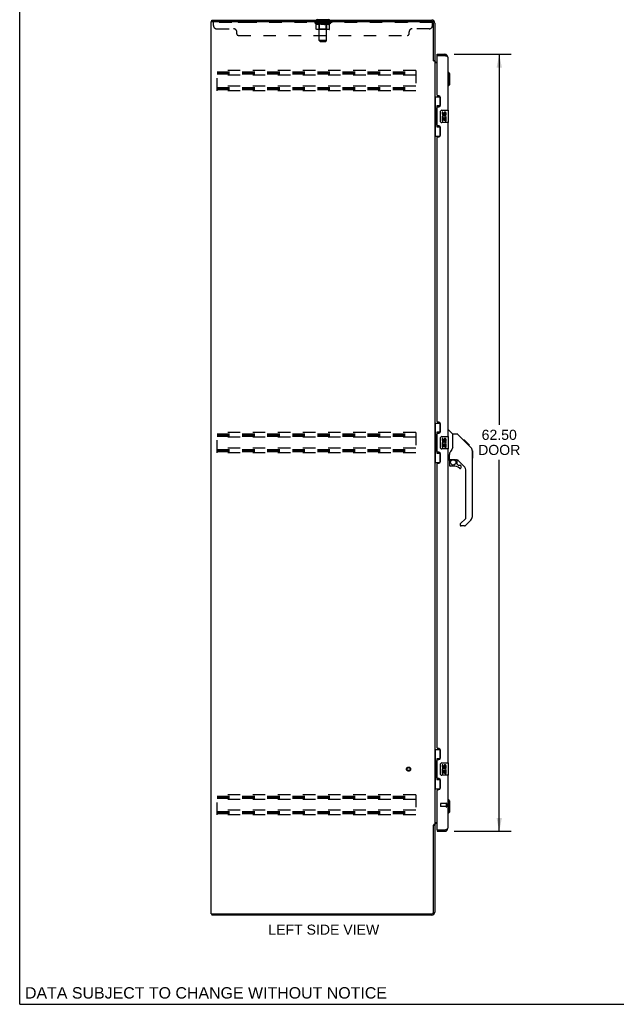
# Model space of a CAD drawing. Header units: inches. Extents: x 0 to 184, y 0 to 119.
# Tile 1 of 11: x 0 to 48, y 0 to 79. Entities that reach past the tile are written whole.
import ezdxf

# ---------------------------------------------------------------- set-up
doc = ezdxf.new("R2010")
doc.units = ezdxf.units.IN
doc.header["$LTSCALE"] = 10.098
doc.header["$MEASUREMENT"] = 0
doc.linetypes.add('HIDDEN', pattern=[0.2, 0.1, -0.1])
doc.layers.get('0').update_dxf_attribs({"linetype": 'CONTINUOUS'})
for name, color, linetype in [('02___PRT_ALL_AXES', 7, 'CONTINUOUS'), ('DEFAULT_2', 8, 'HIDDEN'), ('DIMENSIONS', 7, 'CONTINUOUS')]:
    doc.layers.add(name, color=color, linetype=linetype)
doc.styles.get("Standard").update_dxf_attribs({"font": 'arial.ttf'})
doc.dimstyles.new('DIMSTYLE_1', dxfattribs={"dimtxt": 0.81, "dimasz": 1.08, "dimexe": 0.09, "dimexo": 0.07, "dimgap": 0.0375, "dimtad": 0, "dimtih": 1, "dimtoh": 1, "dimzin": 4, "dimdsep": 46, "dimtxsty": 'Standard', "dimblk": '_FILLED', "dimblk1": '_FILLED', "dimblk2": '_FILLED', "dimcen": 0.09, "dimazin": 1, "dimtfac": 1, "dimtdec": 3, "dimtofl": 0, "dimtmove": 0, "dimatfit": 3, "dimldrblk": '_FILLED', "dimfxl": 1, "dimtolj": 1, "dimtzin": 4, "dimarcsym": 0})

# ---------------------------------------------------------------- blocks, each defined once
blk = doc.blocks.new('_FILLED')
at = {"color": 0, "linetype": 'ByBlock'}
blk.add_solid([(0, 0), (-1, 0.2), (-1, -0.2)], dxfattribs=at)
blk = doc.blocks.new('*D4')
at = {"layer": 'DIMENSIONS', "color": 2, "linetype": 'Continuous'}
for p, q in [((34.977, 76.418), (39.573, 76.418)), ((38.601, 76.418), (38.601, 46.618)), ((38.601, 13.918), (38.601, 43.783)), ((34.977, 13.918), (39.573, 13.918))]:
    blk.add_line(p, q, dxfattribs=at)
at = {"layer": 'DIMENSIONS', "color": 2, "linetype": 'Continuous', "xscale": 1.08, "yscale": 1.08, "zscale": 1.08}
for p, rotation in [((38.601, 76.418), 90), ((38.601, 13.918), 270)]:
    blk.add_blockref('_FILLED', p, dxfattribs=dict(at, rotation=rotation))
at = {"layer": 'DIMENSIONS', "color": 2, "linetype": 'Continuous', "insert": (38.601, 46.213), "char_height": 0.81, "width": 3.39056, "attachment_point": 2, "line_spacing_factor": 0.9}
blk.add_mtext('62.50\\PDOOR', dxfattribs=at)

msp = doc.modelspace()

# ---------------------------------------------------------------- linework, layer by layer
at = {"color": 7, "linetype": 'Continuous'}
for p, q in [((0, 0), (0, 118.8)), ((15.462, 79.064), (15.462, 79.168)), ((23.91, 79.198), (23.91, 79.168)), ((24.91, 79.198), (23.91, 79.198)), ((24.91, 79.198), (24.91, 79.168)), ((33.614, 76.314), (33.614, 76.418)), ((33.634, 76.314), (33.614, 76.314)), ((34.221, 76.418), (34.221, 76.314)), ((33.306, 75.928), (33.41, 75.928)), ((34.507, 74.969), (34.468, 74.969)), ((34.507, 73.866), (34.507, 74.969)), ((34.625, 74.851), (34.507, 74.969)), ((34.625, 73.985), (34.625, 74.851)), ((34.507, 73.866), (34.468, 73.866)), ((34.625, 73.985), (34.507, 73.866)), ((33.41, 72.993), (33.851, 72.993)), ((33.449, 72.993), (33.449, 71.968)), ((33.814, 72.993), (33.814, 72.213)), ((33.587, 72.258), (33.587, 70.578)), ((33.814, 72.258), (33.587, 72.258)), ((33.427, 71.968), (33.427, 70.868)), ((33.427, 71.968), (33.55, 71.968)), ((33.55, 71.998), (33.55, 72.019)), ((33.55, 70.868), (33.55, 71.968)), ((33.873, 71.018), (33.873, 71.818)), ((33.973, 71.918), (34.513, 71.918)), ((34.528, 70.933), (34.528, 71.903)), ((33.427, 70.868), (33.55, 70.868)), ((33.449, 70.868), (33.449, 69.843)), ((33.55, 70.817), (33.55, 70.838)), ((33.587, 70.578), (33.814, 70.578)), ((33.814, 70.623), (33.814, 69.843)), ((34.513, 70.918), (33.973, 70.918)), ((33.41, 69.843), (33.851, 69.843)), ((33.41, 46.743), (33.851, 46.743)), ((33.449, 46.743), (33.449, 45.718)), ((33.814, 46.743), (33.814, 45.963)), ((33.814, 46.008), (33.587, 46.008)), ((33.587, 46.008), (33.587, 44.328)), ((34.468, 46.172), (34.53, 46.172)), ((34.856, 45.863), (34.558, 46.161)), ((33.427, 45.718), (33.55, 45.718)), ((33.427, 45.718), (33.427, 44.618)), ((33.55, 45.748), (33.55, 45.769)), ((33.55, 44.618), (33.55, 45.718)), ((33.873, 44.768), (33.873, 45.568)), ((33.973, 45.668), (34.513, 45.668)), ((34.528, 44.683), (34.528, 45.653)), ((35.223, 45.857), (34.862, 45.857)), ((34.862, 44.753), (34.862, 45.857)), ((36.043, 45.069), (35.278, 45.834)), ((35.8, 45.38), (35.733, 45.38)), ((35.807, 45.372), (35.74, 45.372)), ((35.817, 45.363), (35.75, 45.363)), ((35.823, 45.356), (35.757, 45.356)), ((35.831, 45.348), (35.765, 45.348)), ((35.851, 45.328), (35.784, 45.328)), ((35.8, 45.38), (36.126, 45.053)), ((35.874, 45.306), (35.807, 45.306)), ((35.897, 45.283), (35.83, 45.283)), ((35.921, 45.259), (35.854, 45.259)), ((35.944, 45.235), (35.878, 45.235)), ((35.968, 45.211), (35.901, 45.211)), ((35.99, 45.189), (35.923, 45.189)), ((36.01, 45.169), (35.944, 45.169)), ((36.028, 45.152), (35.961, 45.152)), ((33.427, 44.618), (33.55, 44.618)), ((33.449, 44.618), (33.449, 43.593)), ((33.55, 44.567), (33.55, 44.588)), ((33.814, 44.373), (33.814, 43.593)), ((34.513, 44.668), (33.973, 44.668)), ((36.041, 45.139), (35.974, 45.139)), ((36.045, 45.134), (35.978, 45.134)), ((36.047, 45.132), (35.98, 45.132)), ((36.047, 45.132), (35.981, 45.132)), ((36.048, 45.131), (35.981, 45.131)), ((36.03, 45.082), (35.982, 45.13)), ((36.051, 45.129), (35.984, 45.129)), ((36.055, 45.124), (35.988, 45.124)), ((36.061, 45.118), (35.994, 45.118)), ((36.075, 45.105), (36.008, 45.105)), ((36.09, 45.09), (36.023, 45.09)), ((36.043, 45.069), (36.03, 45.082)), ((36.097, 45.082), (36.031, 45.082)), ((36.104, 45.075), (36.037, 45.075)), ((36.043, 45.069), (36.321, 44.79)), ((36.116, 45.063), (36.05, 45.063)), ((36.122, 45.058), (36.055, 45.058)), ((36.125, 45.054), (36.058, 45.054)), ((36.126, 45.053), (36.06, 45.053)), ((36.126, 45.053), (36.06, 45.053)), ((36.127, 45.052), (36.06, 45.052)), ((36.215, 44.964), (36.127, 45.052)), ((36.144, 44.968), (36.211, 44.968)), ((36.213, 44.967), (36.146, 44.967)), ((36.215, 44.964), (36.149, 44.964)), ((36.436, 44.535), (36.435, 44.542)), ((36.436, 39.229), (36.436, 44.513)), ((36.448, 44.517), (36.448, 43.93)), ((33.41, 43.593), (33.851, 43.593)), ((33.587, 44.328), (33.814, 44.328)), ((34.547, 43.79), (34.468, 43.79)), ((34.586, 43.83), (34.586, 44.237)), ((34.586, 43.613), (34.586, 43.375)), ((34.606, 43.832), (34.901, 43.832)), ((34.644, 43.752), (34.724, 43.832)), ((34.65, 43.746), (34.647, 43.749)), ((34.654, 43.742), (34.65, 43.746)), ((34.658, 43.738), (34.654, 43.742)), ((34.901, 43.832), (34.908, 43.832)), ((35.174, 43.79), (35.086, 43.79)), ((35.216, 43.459), (35.216, 43.785)), ((35.752, 43.294), (35.25, 43.795)), ((34.901, 43.296), (34.665, 43.296)), ((35.219, 43.45), (35.291, 43.378)), ((35.3, 43.375), (35.452, 43.375)), ((35.531, 43.177), (35.531, 43.296)), ((35.925, 39.143), (35.925, 42.876)), ((35.466, 38.652), (35.902, 39.088)), ((36.321, 38.951), (35.869, 38.498)), ((35.452, 38.619), (35.452, 38.554)), ((35.813, 38.475), (35.531, 38.475)), ((33.41, 20.493), (33.851, 20.493)), ((33.449, 20.493), (33.449, 19.468)), ((33.814, 20.493), (33.814, 19.713)), ((33.427, 19.468), (33.55, 19.468)), ((33.427, 19.468), (33.427, 18.368)), ((33.55, 19.498), (33.55, 19.519)), ((33.55, 18.368), (33.55, 19.468)), ((33.814, 19.758), (33.587, 19.758)), ((33.587, 19.758), (33.587, 18.078)), ((33.873, 18.518), (33.873, 19.318)), ((33.973, 19.418), (34.513, 19.418)), ((34.528, 18.433), (34.528, 19.403)), ((33.427, 18.368), (33.55, 18.368)), ((33.449, 18.368), (33.449, 17.343)), ((33.55, 18.317), (33.55, 18.338)), ((34.513, 18.418), (33.973, 18.418)), ((33.587, 18.078), (33.814, 18.078)), ((33.814, 18.123), (33.814, 17.343)), ((33.41, 17.343), (33.851, 17.343)), ((34.507, 16.47), (34.468, 16.47)), ((34.625, 16.352), (34.507, 16.47)), ((34.507, 15.368), (34.507, 16.47)), ((34.625, 15.486), (34.625, 16.352)), ((34.507, 15.368), (34.468, 15.368)), ((34.625, 15.486), (34.507, 15.368)), ((33.306, 14.409), (33.41, 14.409)), ((33.614, 14.022), (33.634, 14.022)), ((33.614, 14.022), (33.614, 13.918)), ((34.221, 13.918), (34.221, 14.022)), ((15.462, 7.272), (15.462, 7.168)), ((0, 0), (183.6, 0))]:
    msp.add_line(p, q, dxfattribs=at)
at = {"color": 3, "linetype": 'Continuous'}
for p, q in [((15.41, 7.272), (15.41, 79.064)), ((15.41, 79.064), (33.163, 79.064)), ((15.462, 79.168), (33.163, 79.168)), ((33.306, 75.916), (33.306, 78.921)), ((33.41, 78.922), (33.41, 75.915)), ((33.614, 76.418), (34.221, 76.418)), ((33.614, 73.126), (33.614, 76.294)), ((33.634, 76.314), (34.221, 76.314)), ((34.253, 76.303), (34.221, 76.314)), ((34.271, 76.296), (34.253, 76.303)), ((34.283, 76.291), (34.271, 76.296)), ((34.468, 76.172), (34.468, 71.918)), ((33.319, 75.894), (33.317, 75.899)), ((33.41, 75.876), (33.335, 75.876)), ((33.41, 75.876), (33.41, 14.461)), ((33.614, 75.72), (33.45, 75.72)), ((33.552, 75.772), (33.614, 75.772)), ((33.734, 73.066), (33.674, 73.066)), ((33.864, 72.316), (33.864, 72.936)), ((33.614, 70.711), (33.614, 72.126)), ((33.674, 72.186), (33.734, 72.186)), ((33.734, 70.651), (33.674, 70.651)), ((33.864, 69.901), (33.864, 70.521)), ((34.468, 70.918), (34.468, 45.668)), ((33.614, 46.876), (33.614, 69.711)), ((33.674, 69.771), (33.734, 69.771)), ((33.734, 46.816), (33.674, 46.816)), ((33.674, 45.936), (33.734, 45.936)), ((33.864, 46.066), (33.864, 46.686)), ((33.614, 44.461), (33.614, 45.876)), ((33.734, 44.401), (33.674, 44.401)), ((34.468, 44.668), (34.468, 19.418)), ((33.864, 43.651), (33.864, 44.271)), ((33.614, 20.626), (33.614, 43.461)), ((33.674, 43.521), (33.734, 43.521)), ((33.734, 20.566), (33.674, 20.566)), ((33.864, 19.816), (33.864, 20.436)), ((33.614, 18.211), (33.614, 19.626)), ((33.674, 19.686), (33.734, 19.686)), ((34.468, 18.418), (34.468, 14.165)), ((33.734, 18.151), (33.674, 18.151)), ((33.864, 17.401), (33.864, 18.021)), ((33.614, 14.042), (33.614, 17.211)), ((33.674, 17.271), (33.734, 17.271)), ((33.306, 7.415), (33.306, 14.42)), ((33.41, 14.461), (33.335, 14.461)), ((33.41, 14.422), (33.41, 7.415)), ((33.45, 14.616), (33.614, 14.616)), ((33.614, 14.564), (33.552, 14.564)), ((33.614, 13.918), (34.221, 13.918)), ((33.634, 14.022), (34.221, 14.022)), ((34.221, 14.022), (34.246, 14.031)), ((34.246, 14.031), (34.265, 14.038)), ((34.265, 14.038), (34.277, 14.043)), ((34.277, 14.043), (34.289, 14.047)), ((34.289, 14.047), (34.301, 14.052)), ((15.41, 7.272), (33.163, 7.272)), ((33.163, 7.168), (15.462, 7.168))]:
    msp.add_line(p, q, dxfattribs=at)
for points in [[(34.468, 76.172), (34.468, 76.174), (34.468, 76.176), (34.467, 76.179), (34.467, 76.181), (34.466, 76.183), (34.465, 76.185), (34.464, 76.188), (34.463, 76.19), (34.462, 76.192), (34.46, 76.195), (34.458, 76.197), (34.457, 76.199), (34.455, 76.202), (34.453, 76.204), (34.45, 76.206), (34.448, 76.208), (34.445, 76.211), (34.443, 76.213), (34.44, 76.215), (34.437, 76.218), (34.434, 76.22), (34.431, 76.222), (34.427, 76.225), (34.424, 76.227), (34.42, 76.229), (34.416, 76.231), (34.413, 76.234), (34.409, 76.236), (34.404, 76.238), (34.4, 76.241), (34.396, 76.243), (34.391, 76.245), (34.387, 76.248), (34.382, 76.25), (34.377, 76.252), (34.372, 76.254), (34.367, 76.257), (34.362, 76.259), (34.357, 76.261), (34.352, 76.264), (34.347, 76.266), (34.341, 76.268), (34.336, 76.271), (34.33, 76.273), (34.324, 76.275), (34.319, 76.277), (34.313, 76.28), (34.307, 76.282), (34.301, 76.284), (34.295, 76.287), (34.283, 76.291)], [(33.317, 75.899), (33.316, 75.9), (33.315, 75.902), (33.314, 75.903), (33.313, 75.905), (33.312, 75.907), (33.311, 75.909), (33.31, 75.91), (33.309, 75.912), (33.307, 75.914), (33.306, 75.916)], [(33.335, 75.876), (33.334, 75.877), (33.332, 75.879), (33.33, 75.88), (33.328, 75.882), (33.327, 75.883), (33.326, 75.885), (33.325, 75.886), (33.324, 75.888), (33.323, 75.889), (33.322, 75.89), (33.321, 75.892), (33.32, 75.893), (33.319, 75.894)], [(33.426, 75.746), (33.423, 75.747), (33.421, 75.748), (33.419, 75.749), (33.417, 75.751), (33.415, 75.752), (33.413, 75.754), (33.412, 75.755), (33.411, 75.757), (33.41, 75.758), (33.41, 75.76), (33.41, 75.761)], [(33.45, 75.72), (33.45, 75.722), (33.45, 75.724), (33.45, 75.726), (33.449, 75.728), (33.448, 75.729), (33.447, 75.731), (33.446, 75.733), (33.445, 75.734), (33.443, 75.736), (33.441, 75.737), (33.439, 75.739), (33.437, 75.74), (33.435, 75.741), (33.433, 75.742), (33.431, 75.743), (33.426, 75.746)], [(33.319, 14.442), (33.317, 14.438), (33.316, 14.436), (33.315, 14.435), (33.314, 14.433), (33.313, 14.431), (33.312, 14.43), (33.311, 14.428), (33.31, 14.426), (33.309, 14.424), (33.307, 14.422), (33.306, 14.42)], [(33.335, 14.461), (33.334, 14.459), (33.332, 14.458), (33.33, 14.456), (33.328, 14.455), (33.327, 14.453), (33.326, 14.452), (33.325, 14.45), (33.324, 14.449), (33.323, 14.447), (33.322, 14.446), (33.321, 14.445), (33.32, 14.443), (33.319, 14.442)], [(33.431, 14.593), (33.426, 14.591), (33.423, 14.589), (33.421, 14.588), (33.419, 14.587), (33.417, 14.586), (33.415, 14.584), (33.413, 14.583), (33.412, 14.581), (33.411, 14.58), (33.41, 14.578), (33.41, 14.577), (33.41, 14.575)], [(33.45, 14.616), (33.45, 14.614), (33.45, 14.612), (33.45, 14.61), (33.449, 14.609), (33.448, 14.607), (33.447, 14.605), (33.446, 14.604), (33.445, 14.602), (33.443, 14.601), (33.441, 14.599), (33.439, 14.598), (33.437, 14.597), (33.435, 14.595), (33.433, 14.594), (33.431, 14.593)], [(34.301, 14.052), (34.307, 14.054), (34.313, 14.057), (34.319, 14.059), (34.324, 14.061), (34.33, 14.064), (34.336, 14.066), (34.341, 14.068), (34.347, 14.07), (34.352, 14.073), (34.357, 14.075), (34.362, 14.077), (34.367, 14.08), (34.372, 14.082), (34.377, 14.084), (34.382, 14.087), (34.387, 14.089), (34.391, 14.091), (34.396, 14.093), (34.4, 14.096), (34.404, 14.098), (34.409, 14.1), (34.413, 14.103), (34.416, 14.105), (34.42, 14.107), (34.424, 14.11), (34.427, 14.112), (34.431, 14.114), (34.434, 14.116), (34.437, 14.119), (34.44, 14.121), (34.443, 14.123), (34.445, 14.126), (34.448, 14.128), (34.45, 14.13), (34.453, 14.133), (34.455, 14.135), (34.457, 14.137), (34.458, 14.139), (34.46, 14.142), (34.462, 14.144), (34.463, 14.146), (34.464, 14.149), (34.465, 14.151), (34.466, 14.153), (34.467, 14.156), (34.467, 14.158), (34.468, 14.16), (34.468, 14.162), (34.468, 14.165)]]:
    msp.add_lwpolyline(points, dxfattribs=at)
at = {"color": 7, "linetype": 'Continuous'}
for points in [[(33.587, 72.234), (33.587, 72.231), (33.588, 72.227), (33.589, 72.223), (33.59, 72.219), (33.592, 72.214), (33.594, 72.209), (33.596, 72.204), (33.599, 72.198), (33.602, 72.191), (33.606, 72.184), (33.611, 72.177), (33.615, 72.169), (33.621, 72.161), (33.623, 72.157)], [(33.873, 71.818), (33.873, 71.825), (33.874, 71.831), (33.875, 71.837), (33.876, 71.843), (33.878, 71.849), (33.88, 71.854)], [(33.623, 70.679), (33.621, 70.676), (33.615, 70.667), (33.611, 70.659), (33.606, 70.652), (33.602, 70.645), (33.599, 70.639), (33.596, 70.633), (33.594, 70.627), (33.592, 70.622), (33.59, 70.617), (33.589, 70.613), (33.588, 70.609), (33.587, 70.605), (33.587, 70.602)], [(33.88, 70.982), (33.878, 70.988), (33.876, 70.994), (33.875, 71), (33.874, 71.006), (33.873, 71.012), (33.873, 71.018)], [(33.587, 45.984), (33.587, 45.981), (33.588, 45.977), (33.589, 45.973), (33.59, 45.969), (33.592, 45.964), (33.594, 45.959), (33.596, 45.954), (33.599, 45.948), (33.602, 45.941), (33.606, 45.934), (33.611, 45.927), (33.615, 45.919), (33.621, 45.911), (33.623, 45.907)], [(33.873, 45.568), (33.873, 45.575), (33.874, 45.581), (33.875, 45.587), (33.876, 45.593), (33.878, 45.599), (33.88, 45.604)], [(35.278, 45.834), (35.271, 45.841), (35.262, 45.847), (35.253, 45.851), (35.243, 45.854), (35.233, 45.857), (35.223, 45.857)], [(35.982, 45.13), (35.96, 45.152), (35.938, 45.174), (35.916, 45.196)], [(33.623, 44.429), (33.621, 44.426), (33.615, 44.417), (33.611, 44.409), (33.606, 44.402), (33.602, 44.395), (33.599, 44.389), (33.596, 44.383), (33.594, 44.377), (33.592, 44.372), (33.59, 44.367), (33.589, 44.363), (33.588, 44.359), (33.587, 44.355), (33.587, 44.352)], [(33.88, 44.732), (33.878, 44.738), (33.876, 44.744), (33.875, 44.75), (33.874, 44.756), (33.873, 44.762), (33.873, 44.768)], [(34.639, 44.407), (34.629, 44.391), (34.613, 44.362), (34.601, 44.33), (34.592, 44.296), (34.587, 44.261), (34.586, 44.237)], [(34.862, 44.815), (34.841, 44.758), (34.811, 44.689), (34.774, 44.618), (34.732, 44.546), (34.684, 44.472), (34.639, 44.407)], [(36.436, 44.513), (36.435, 44.541), (36.43, 44.583), (36.421, 44.624), (36.407, 44.663), (36.389, 44.701), (36.367, 44.736), (36.341, 44.769), (36.321, 44.79)], [(34.658, 43.738), (34.649, 43.728), (34.64, 43.717), (34.632, 43.705), (34.625, 43.693), (34.62, 43.68), (34.615, 43.667), (34.611, 43.654), (34.608, 43.64), (34.607, 43.627), (34.606, 43.613)], [(34.647, 43.749), (34.645, 43.75), (34.645, 43.751), (34.644, 43.752), (34.644, 43.752)], [(34.908, 43.832), (34.927, 43.83), (34.949, 43.828), (34.97, 43.824), (34.989, 43.819), (35.008, 43.814), (35.023, 43.809), (35.037, 43.804), (35.049, 43.799), (35.06, 43.796), (35.069, 43.793), (35.077, 43.791), (35.085, 43.79), (35.086, 43.79)], [(33.587, 19.734), (33.587, 19.731), (33.588, 19.727), (33.589, 19.723), (33.59, 19.719), (33.592, 19.714), (33.594, 19.709), (33.596, 19.704), (33.599, 19.698), (33.602, 19.691), (33.606, 19.684), (33.611, 19.677), (33.615, 19.669), (33.621, 19.661), (33.623, 19.657)], [(33.873, 19.318), (33.873, 19.325), (33.874, 19.331), (33.875, 19.337), (33.876, 19.343), (33.878, 19.349), (33.88, 19.354)], [(33.88, 18.482), (33.878, 18.488), (33.876, 18.494), (33.875, 18.5), (33.874, 18.506), (33.873, 18.512), (33.873, 18.518)], [(33.623, 18.179), (33.621, 18.176), (33.615, 18.167), (33.611, 18.159), (33.606, 18.152), (33.602, 18.145), (33.599, 18.139), (33.596, 18.133), (33.594, 18.127), (33.592, 18.122), (33.59, 18.117), (33.589, 18.113), (33.588, 18.109), (33.587, 18.105), (33.587, 18.102)]]:
    msp.add_lwpolyline(points, dxfattribs=at)
msp.add_circle((34.901, 43.592), 0.217, dxfattribs=at)
for centre, radius, start, end in [((23.956, 79.267), 0.069, 180, 270), ((24.864, 79.267), 0.069, 270, 360), ((34.221, 76.172), 0.142, 48.63375, 90), ((34.304, 76.028), 0.26, 90, 92.60534), ((33.973, 71.818), 0.1, 90, 158.79459), ((34.513, 71.903), 0.015, 0, 90), ((33.973, 71.018), 0.1, 201.20502, 270), ((34.513, 70.933), 0.015, 270, 360), ((34.53, 46.133), 0.0394, 45, 90), ((33.973, 45.568), 0.1, 90, 158.79459), ((34.513, 45.653), 0.015, 0, 90), ((34.842, 45.849), 0.0197, 7.5, 45), ((33.973, 44.768), 0.1, 201.20502, 270), ((34.513, 44.683), 0.015, 270, 360), ((36.429, 44.517), 0.0197, 0, 68.93953), ((34.547, 43.83), 0.0394, 270, 360), ((34.606, 43.851), 0.0197, 180, 270), ((34.783, 43.613), 0.197, 135, 180), ((35.174, 43.593), 0.197, 45, 90), ((36.429, 43.93), 0.0197, 293.60704, 360), ((34.665, 43.375), 0.0787, 180, 270), ((34.901, 42.509), 0.787, 50.4788, 90), ((35.228, 43.459), 0.0118, 180, 225), ((35.3, 43.387), 0.0118, 225, 270), ((35.452, 43.177), 0.0787, 230.4788, 360), ((35.452, 43.296), 0.0787, 0, 90), ((35.334, 42.876), 0.591, 0, 45), ((35.846, 39.143), 0.0787, 315, 360), ((36.043, 39.229), 0.394, 315, 360), ((35.499, 38.619), 0.0472, 135, 180), ((35.531, 38.554), 0.0787, 180, 270), ((35.813, 38.554), 0.0787, 270, 315), ((33.973, 19.318), 0.1, 90, 158.79459), ((34.513, 19.403), 0.015, 0, 90), ((33.973, 18.518), 0.1, 201.20502, 270), ((34.513, 18.433), 0.015, 270, 360), ((34.221, 14.165), 0.142, 270, 311.36625), ((34.304, 14.308), 0.26, 267.3791, 270)]:
    msp.add_arc(centre, radius, start, end, dxfattribs=at)
at = {"color": 3, "linetype": 'Continuous'}
for centre, radius, start, end in [((33.163, 78.922), 0.246, 0, 90), ((33.163, 78.921), 0.143, 0, 90), ((33.634, 76.294), 0.02, 90, 180), ((34.221, 76.172), 0.246, 0, 90), ((33.552, 75.915), 0.142, 180, 270), ((33.674, 73.126), 0.06, 180, 270), ((33.734, 72.936), 0.13, 0, 90), ((33.674, 72.126), 0.06, 90, 180), ((33.734, 72.316), 0.13, 270, 360), ((33.674, 70.711), 0.06, 180, 270), ((33.734, 70.521), 0.13, 0, 90), ((33.674, 69.711), 0.06, 90, 180), ((33.734, 69.901), 0.13, 270, 360), ((33.674, 46.876), 0.06, 180, 270), ((33.734, 46.686), 0.13, 0, 90), ((33.674, 45.876), 0.06, 90, 180), ((33.734, 46.066), 0.13, 270, 360), ((33.674, 44.461), 0.06, 180, 270), ((33.734, 44.271), 0.13, 0, 90), ((33.734, 43.651), 0.13, 270, 360), ((33.674, 43.461), 0.06, 90, 180), ((33.674, 20.626), 0.06, 180, 270), ((33.734, 20.436), 0.13, 0, 90), ((33.734, 19.816), 0.13, 270, 360), ((33.674, 19.626), 0.06, 90, 180), ((33.674, 18.211), 0.06, 180, 270), ((33.734, 18.021), 0.13, 0, 90), ((33.674, 17.211), 0.06, 90, 180), ((33.734, 17.401), 0.13, 270, 360), ((33.552, 14.422), 0.142, 90, 180), ((33.634, 14.042), 0.02, 180, 270), ((34.221, 14.165), 0.246, 270, 360), ((33.163, 7.415), 0.246, 270, 360), ((33.163, 7.415), 0.143, 270, 360)]:
    msp.add_arc(centre, radius, start, end, dxfattribs=at)
at = {"color": 7, "linetype": 'Continuous'}
for centre, start_param, end_param in [((33.654, 72.009), 0.699287, 1.51401), ((33.654, 72.009), -4.655602, -3.84088), ((33.654, 70.828), 0.699287, 1.51401), ((33.654, 70.828), -4.655602, -3.84088), ((33.654, 45.759), 0.699287, 1.51401), ((33.654, 45.759), -4.655602, -3.84088), ((33.654, 44.578), 0.699287, 1.51401), ((33.654, 44.578), -4.655602, -3.84088), ((33.654, 19.509), 0.699287, 1.51401), ((33.654, 19.509), -4.655602, -3.84088), ((33.654, 18.328), 0.699287, 1.51401), ((33.654, 18.328), -4.655602, -3.84088)]:
    msp.add_ellipse(centre, major_axis=(0, 0.18), ratio=0.579493, start_param=start_param, end_param=end_param, dxfattribs=at)
at = {"layer": '02___PRT_ALL_AXES', "color": 8, "linetype": 'HIDDEN'}
for p, q in [((17.597, 79.064), (17.597, 78.96)), ((18.472, 79.064), (17.597, 79.064)), ((18.472, 78.96), (17.597, 78.96)), ((18.472, 79.064), (18.472, 78.96)), ((23.972, 78.96), (23.972, 79.064)), ((24.847, 79.064), (23.972, 79.064)), ((24.847, 78.96), (23.972, 78.96)), ((24.847, 78.96), (24.847, 79.064)), ((30.347, 79.064), (30.347, 78.96)), ((31.222, 79.064), (30.347, 79.064)), ((31.222, 78.96), (30.347, 78.96)), ((31.222, 79.064), (31.222, 78.96)), ((34.321, 16.146), (33.874, 16.146)), ((34.321, 15.898), (33.874, 15.898)), ((34.321, 16.146), (34.321, 15.898))]:
    msp.add_line(p, q, dxfattribs=at)
at = {"layer": '02___PRT_ALL_AXES', "color": 7, "linetype": 'Continuous'}
for p, q in [((34.011, 71.764), (34.011, 71.628)), ((34.074, 71.764), (34.011, 71.764)), ((34.011, 71.303), (34.011, 71.072)), ((34.029, 71.303), (34.011, 71.303)), ((34.063, 71.303), (34.091, 71.322)), ((34.063, 71.303), (34.325, 71.303)), ((34.074, 71.628), (34.074, 71.764)), ((34.139, 71.69), (34.139, 71.621)), ((34.199, 71.628), (34.199, 71.67)), ((34.254, 71.339), (34.312, 71.314)), ((34.262, 71.67), (34.262, 71.533)), ((34.262, 71.533), (34.325, 71.533)), ((34.325, 71.533), (34.325, 71.67)), ((34.325, 71.072), (34.325, 71.303)), ((34.011, 71.072), (34.074, 71.072)), ((34.074, 71.072), (34.074, 71.24)), ((34.074, 71.24), (34.139, 71.24)), ((34.139, 71.24), (34.139, 71.104)), ((34.139, 71.104), (34.199, 71.104)), ((34.199, 71.104), (34.199, 71.24)), ((34.199, 71.24), (34.262, 71.24)), ((34.262, 71.24), (34.262, 71.072)), ((34.262, 71.072), (34.325, 71.072)), ((34.074, 45.514), (34.011, 45.514)), ((34.011, 45.514), (34.011, 45.378)), ((34.074, 45.378), (34.074, 45.514)), ((34.139, 45.44), (34.139, 45.371)), ((34.199, 45.378), (34.199, 45.42)), ((34.262, 45.42), (34.262, 45.283)), ((34.262, 45.283), (34.325, 45.283)), ((34.325, 45.283), (34.325, 45.42)), ((34.029, 45.053), (34.011, 45.053)), ((34.011, 45.053), (34.011, 44.822)), ((34.011, 44.822), (34.074, 44.822)), ((34.063, 45.053), (34.091, 45.072)), ((34.063, 45.053), (34.325, 45.053)), ((34.074, 44.99), (34.139, 44.99)), ((34.074, 44.822), (34.074, 44.99)), ((34.139, 44.99), (34.139, 44.854)), ((34.139, 44.854), (34.199, 44.854)), ((34.199, 44.99), (34.262, 44.99)), ((34.199, 44.854), (34.199, 44.99)), ((34.254, 45.089), (34.312, 45.064)), ((34.262, 44.99), (34.262, 44.822)), ((34.262, 44.822), (34.325, 44.822)), ((34.325, 44.822), (34.325, 45.053)), ((34.074, 19.264), (34.011, 19.264)), ((34.011, 19.264), (34.011, 19.128)), ((34.074, 19.128), (34.074, 19.264)), ((34.139, 19.19), (34.139, 19.121)), ((34.199, 19.128), (34.199, 19.17)), ((34.262, 19.17), (34.262, 19.033)), ((34.262, 19.033), (34.325, 19.033)), ((34.325, 19.033), (34.325, 19.17)), ((34.029, 18.803), (34.011, 18.803)), ((34.011, 18.803), (34.011, 18.572)), ((34.011, 18.572), (34.074, 18.572)), ((34.063, 18.803), (34.091, 18.822)), ((34.063, 18.803), (34.325, 18.803)), ((34.074, 18.74), (34.139, 18.74)), ((34.074, 18.572), (34.074, 18.74)), ((34.139, 18.74), (34.139, 18.604)), ((34.139, 18.604), (34.199, 18.604)), ((34.199, 18.74), (34.262, 18.74)), ((34.199, 18.604), (34.199, 18.74)), ((34.254, 18.839), (34.312, 18.814)), ((34.262, 18.74), (34.262, 18.572)), ((34.262, 18.572), (34.325, 18.572)), ((34.325, 18.572), (34.325, 18.803))]:
    msp.add_line(p, q, dxfattribs=at)
at = {"layer": '02___PRT_ALL_AXES', "color": 8, "linetype": 'HIDDEN'}
msp.add_circle((31.306, 18.918), 0.124, dxfattribs=at)
at = {"layer": '02___PRT_ALL_AXES', "color": 7, "linetype": 'Continuous'}
for centre, radius, start, end in [((34.165, 71.376), 0.154, 161.41988, 206.19629), ((34.105, 71.628), 0.0943, 180, 360), ((34.168, 71.376), 0.157, 336.59665, 161.87913), ((34.168, 71.376), 0.157, 205.73705, 207.8532), ((34.168, 71.376), 0.0943, 336.59665, 215.11217), ((34.105, 71.628), 0.0314, 180, 261.22946), ((34.104, 71.633), 0.0362, 263.42855, 341.76278), ((34.231, 71.67), 0.0943, 68.69989, 167.43379), ((34.231, 71.67), 0.0314, 0, 180.04847), ((34.231, 71.67), 0.0943, 0, 68.67039), ((34.165, 45.126), 0.154, 161.41988, 206.19629), ((34.105, 45.378), 0.0943, 180, 360), ((34.168, 45.126), 0.157, 336.59665, 161.87913), ((34.168, 45.126), 0.0943, 336.59665, 215.11217), ((34.105, 45.378), 0.0314, 180, 261.22946), ((34.104, 45.383), 0.0362, 263.42855, 341.76278), ((34.231, 45.42), 0.0943, 68.69989, 167.43379), ((34.231, 45.42), 0.0314, 0, 180.04847), ((34.231, 45.42), 0.0943, 0, 68.67039), ((34.168, 45.126), 0.157, 205.73705, 207.8532), ((34.105, 19.128), 0.0943, 180, 360), ((34.168, 18.876), 0.157, 336.59665, 161.87913), ((34.105, 19.128), 0.0314, 180, 261.22946), ((34.104, 19.133), 0.0362, 263.42855, 341.76278), ((34.231, 19.17), 0.0943, 68.69989, 167.43379), ((34.231, 19.17), 0.0314, 0, 180.04847), ((34.231, 19.17), 0.0943, 0, 68.67039), ((34.165, 18.876), 0.154, 161.41988, 206.19629), ((34.168, 18.876), 0.157, 205.73705, 207.8532), ((34.168, 18.876), 0.0943, 336.59665, 215.11217)]:
    msp.add_arc(centre, radius, start, end, dxfattribs=at)
at = {"layer": 'DEFAULT_2', "color": 8, "linetype": 'HIDDEN'}
for p, q in [((15.597, 78.719), (15.597, 79.064)), ((33.222, 78.96), (15.597, 78.96)), ((15.847, 78.469), (17.222, 78.469)), ((23.777, 78.921), (23.777, 78.968)), ((23.876, 78.852), (23.777, 78.921)), ((25.043, 78.921), (23.777, 78.921)), ((23.786, 78.962), (23.786, 78.968)), ((23.795, 78.958), (23.795, 78.962)), ((23.795, 78.958), (25.025, 78.958)), ((23.804, 78.958), (23.804, 78.962)), ((23.805, 78.958), (23.805, 78.962)), ((23.815, 78.962), (23.815, 78.968)), ((23.831, 78.958), (23.831, 78.962)), ((23.833, 78.958), (23.833, 78.962)), ((23.862, 78.962), (23.862, 78.968)), ((23.876, 78.958), (23.876, 78.962)), ((23.876, 78.447), (23.876, 78.852)), ((23.876, 78.852), (23.89, 78.843)), ((23.879, 78.958), (23.879, 78.962)), ((24.083, 78.961), (23.882, 78.961)), ((23.904, 78.834), (23.89, 78.843)), ((23.917, 78.827), (23.904, 78.834)), ((23.931, 78.82), (23.917, 78.827)), ((24.904, 78.41), (23.919, 78.41)), ((23.925, 78.962), (23.925, 78.968)), ((23.926, 78.958), (23.926, 78.961)), ((23.927, 78.958), (23.927, 78.961)), ((23.93, 78.958), (23.93, 78.961)), ((23.944, 78.815), (23.931, 78.82)), ((23.937, 78.958), (23.937, 78.962)), ((23.937, 78.958), (23.937, 78.961)), ((23.941, 78.958), (23.941, 78.962)), ((23.944, 78.958), (23.944, 78.962)), ((23.958, 78.81), (23.944, 78.815)), ((23.948, 78.958), (23.948, 78.961)), ((24.061, 78.81), (23.958, 78.81)), ((23.963, 78.958), (23.963, 78.961)), ((23.981, 78.958), (23.981, 78.964)), ((23.981, 78.958), (23.981, 78.961)), ((24.001, 78.958), (24.001, 78.961)), ((24.001, 78.958), (24.001, 78.961)), ((24.003, 78.962), (24.003, 78.968)), ((24.013, 78.958), (24.013, 78.962)), ((24.017, 78.958), (24.017, 78.962)), ((24.026, 78.958), (24.026, 78.961)), ((24.037, 78.958), (24.037, 78.965)), ((24.053, 78.958), (24.053, 78.961)), ((24.056, 78.958), (24.056, 78.961)), ((24.097, 78.45), (24.057, 78.41)), ((24.061, 78.81), (24.075, 78.815)), ((24.089, 78.82), (24.075, 78.815)), ((24.083, 78.958), (24.083, 78.961)), ((24.15, 78.961), (24.088, 78.961)), ((24.102, 78.827), (24.088, 78.82)), ((24.093, 78.962), (24.093, 78.968)), ((24.097, 79.198), (24.097, 79.168)), ((24.097, 78.45), (24.097, 78.918)), ((24.723, 78.45), (24.097, 78.45)), ((24.1, 78.958), (24.1, 78.962)), ((24.116, 78.834), (24.102, 78.827)), ((24.105, 78.958), (24.105, 78.962)), ((24.11, 77.517), (24.11, 79.164)), ((24.111, 78.958), (24.111, 78.967)), ((24.115, 78.958), (24.115, 78.961)), ((24.13, 78.843), (24.116, 78.834)), ((24.126, 78.958), (24.126, 78.961)), ((24.144, 78.852), (24.129, 78.843)), ((24.144, 78.447), (24.144, 78.852)), ((24.144, 78.852), (24.172, 78.843)), ((24.15, 78.958), (24.15, 78.961)), ((24.155, 78.414), (24.153, 78.417)), ((24.16, 78.411), (24.157, 78.412)), ((24.162, 78.41), (24.16, 78.411)), ((24.165, 78.41), (24.162, 78.41)), ((24.225, 78.961), (24.166, 78.961)), ((24.201, 78.834), (24.172, 78.843)), ((24.186, 78.958), (24.186, 78.961)), ((24.193, 78.962), (24.193, 78.968)), ((24.197, 78.958), (24.197, 78.962)), ((24.2, 78.958), (24.2, 78.968)), ((24.229, 78.827), (24.2, 78.834)), ((24.202, 78.958), (24.202, 78.962)), ((24.21, 78.958), (24.21, 78.962)), ((24.225, 78.958), (24.225, 78.961)), ((24.256, 78.82), (24.228, 78.827)), ((24.305, 78.961), (24.251, 78.961)), ((24.284, 78.814), (24.256, 78.82)), ((24.264, 78.958), (24.264, 78.961)), ((24.311, 78.81), (24.283, 78.815)), ((24.296, 78.961), (24.41, 78.968)), ((24.3, 78.962), (24.3, 78.968)), ((24.301, 78.968), (24.3, 78.968)), ((24.301, 78.962), (24.301, 78.968)), ((24.301, 78.958), (24.301, 78.962)), ((24.304, 78.958), (24.304, 78.962)), ((24.305, 78.958), (24.305, 78.961)), ((24.306, 78.958), (24.306, 78.962)), ((24.509, 78.81), (24.311, 78.81)), ((24.389, 78.961), (24.341, 78.961)), ((24.346, 78.958), (24.346, 78.961)), ((24.389, 78.958), (24.389, 78.961)), ((24.407, 78.962), (24.407, 78.962)), ((24.407, 78.958), (24.407, 78.962)), ((24.407, 78.958), (24.407, 78.962)), ((24.41, 78.962), (24.41, 78.968)), ((24.41, 78.968), (24.524, 78.961)), ((24.413, 78.958), (24.413, 78.962)), ((24.413, 78.958), (24.413, 78.962)), ((24.413, 78.962), (24.413, 78.962)), ((24.431, 78.958), (24.431, 78.961)), ((24.431, 78.961), (24.479, 78.961)), ((24.473, 78.958), (24.473, 78.961)), ((24.509, 78.81), (24.537, 78.815)), ((24.514, 78.958), (24.514, 78.962)), ((24.515, 78.958), (24.515, 78.961)), ((24.515, 78.961), (24.569, 78.961)), ((24.516, 78.958), (24.516, 78.962)), ((24.519, 78.962), (24.519, 78.968)), ((24.519, 78.968), (24.52, 78.968)), ((24.519, 78.958), (24.519, 78.962)), ((24.52, 78.962), (24.52, 78.968)), ((24.565, 78.82), (24.537, 78.815)), ((24.556, 78.958), (24.556, 78.961)), ((24.593, 78.827), (24.565, 78.82)), ((24.621, 78.835), (24.593, 78.827)), ((24.595, 78.958), (24.595, 78.961)), ((24.595, 78.961), (24.654, 78.961)), ((24.61, 78.958), (24.61, 78.962)), ((24.618, 78.958), (24.618, 78.962)), ((24.62, 78.958), (24.62, 78.968)), ((24.65, 78.843), (24.621, 78.835)), ((24.623, 78.958), (24.623, 78.962)), ((24.627, 78.962), (24.627, 78.968)), ((24.634, 78.958), (24.634, 78.961)), ((24.679, 78.853), (24.65, 78.843)), ((24.67, 78.958), (24.67, 78.961)), ((24.67, 78.961), (24.732, 78.961)), ((24.679, 78.447), (24.679, 78.853)), ((24.679, 78.853), (24.694, 78.843)), ((24.694, 78.958), (24.694, 78.961)), ((24.708, 78.834), (24.694, 78.843)), ((24.705, 78.958), (24.705, 78.961)), ((24.723, 78.827), (24.708, 78.835)), ((24.709, 78.958), (24.709, 78.967)), ((24.71, 77.517), (24.71, 79.164)), ((24.715, 78.958), (24.715, 78.962)), ((24.72, 78.958), (24.72, 78.962)), ((24.722, 79.198), (24.722, 79.168)), ((24.723, 78.45), (24.723, 78.918)), ((24.737, 78.82), (24.723, 78.827)), ((24.723, 78.45), (24.763, 78.41)), ((24.727, 78.962), (24.727, 78.968)), ((24.737, 78.958), (24.737, 78.961)), ((24.737, 78.961), (25.043, 78.961)), ((24.751, 78.814), (24.737, 78.82)), ((24.765, 78.81), (24.751, 78.814)), ((24.764, 78.958), (24.764, 78.961)), ((24.859, 78.81), (24.765, 78.81)), ((24.767, 78.958), (24.767, 78.961)), ((24.783, 78.958), (24.783, 78.965)), ((24.794, 78.958), (24.794, 78.961)), ((24.803, 78.958), (24.803, 78.962)), ((24.807, 78.958), (24.807, 78.962)), ((24.817, 78.962), (24.817, 78.968)), ((24.818, 78.958), (24.818, 78.961)), ((24.819, 78.958), (24.819, 78.961)), ((24.839, 78.958), (24.839, 78.964)), ((24.839, 78.958), (24.839, 78.961)), ((24.857, 78.958), (24.857, 78.961)), ((24.859, 78.81), (24.874, 78.815)), ((24.872, 78.958), (24.872, 78.961)), ((24.888, 78.82), (24.873, 78.814)), ((24.876, 78.958), (24.876, 78.962)), ((24.879, 78.958), (24.879, 78.962)), ((24.883, 78.958), (24.883, 78.962)), ((24.883, 78.958), (24.883, 78.961)), ((24.902, 78.827), (24.888, 78.82)), ((24.89, 78.958), (24.89, 78.961)), ((24.893, 78.958), (24.893, 78.961)), ((24.894, 78.958), (24.894, 78.961)), ((24.895, 78.962), (24.895, 78.968)), ((24.917, 78.835), (24.902, 78.827)), ((24.932, 78.844), (24.917, 78.835)), ((24.922, 78.965), (25.042, 78.966)), ((24.922, 78.961), (24.922, 78.965)), ((24.946, 78.854), (24.931, 78.844)), ((24.941, 78.958), (24.941, 78.962)), ((24.944, 78.958), (24.944, 78.962)), ((24.946, 78.854), (25.043, 78.921)), ((24.946, 78.447), (24.946, 78.854)), ((24.958, 78.962), (24.958, 78.968)), ((24.987, 78.958), (24.987, 78.962)), ((24.989, 78.958), (24.989, 78.962)), ((25.005, 78.962), (25.005, 78.968)), ((25.015, 78.958), (25.015, 78.962)), ((25.016, 78.958), (25.016, 78.962)), ((25.025, 78.958), (25.025, 78.962)), ((25.034, 78.962), (25.034, 78.968)), ((25.042, 78.961), (25.042, 78.966)), ((25.043, 78.921), (25.043, 78.962)), ((32.972, 78.469), (31.597, 78.469)), ((33.222, 79.064), (33.163, 79.064)), ((33.222, 78.719), (33.222, 79.064)), ((17.472, 78.064), (17.472, 78.219)), ((17.597, 77.939), (31.222, 77.939)), ((31.347, 78.064), (31.347, 78.219)), ((24.179, 77.448), (24.11, 77.517)), ((24.71, 77.517), (24.11, 77.517)), ((24.179, 77.448), (24.641, 77.448)), ((24.641, 77.448), (24.71, 77.517)), ((15.889, 73.481), (15.889, 75.106)), ((31.889, 75.106), (15.889, 75.106)), ((15.889, 75.002), (31.889, 75.002)), ((15.889, 74.912), (31.889, 74.912)), ((15.889, 74.835), (31.889, 74.835)), ((31.889, 74.731), (15.889, 74.731)), ((31.889, 75.106), (31.889, 73.481)), ((31.889, 73.856), (15.889, 73.856)), ((15.889, 73.752), (31.889, 73.752)), ((15.889, 73.662), (31.889, 73.662)), ((15.889, 73.585), (31.889, 73.585)), ((31.889, 73.481), (15.889, 73.481)), ((15.889, 44.356), (15.889, 45.981)), ((31.889, 45.981), (15.889, 45.981)), ((31.889, 45.981), (31.889, 44.356)), ((15.889, 45.877), (31.889, 45.877)), ((15.889, 45.787), (31.889, 45.787)), ((15.889, 45.71), (31.889, 45.71)), ((31.889, 45.606), (15.889, 45.606)), ((31.889, 44.731), (15.889, 44.731)), ((15.889, 44.627), (31.889, 44.627)), ((15.889, 44.537), (31.889, 44.537)), ((15.889, 44.46), (31.889, 44.46)), ((31.889, 44.356), (15.889, 44.356)), ((31.889, 16.856), (15.889, 16.856)), ((15.889, 15.231), (15.889, 16.856)), ((15.889, 16.752), (31.889, 16.752)), ((15.889, 16.662), (31.889, 16.662)), ((31.889, 16.856), (31.889, 15.231)), ((15.889, 16.585), (31.889, 16.585)), ((31.889, 16.481), (15.889, 16.481)), ((33.864, 16.136), (33.864, 15.908)), ((34.321, 16.164), (34.321, 15.88)), ((34.364, 16.164), (34.364, 15.88)), ((31.889, 15.606), (15.889, 15.606)), ((15.889, 15.502), (31.889, 15.502)), ((15.889, 15.412), (31.889, 15.412)), ((15.889, 15.335), (31.889, 15.335)), ((31.889, 15.231), (15.889, 15.231))]:
    msp.add_line(p, q, dxfattribs=at)
for points in [[(23.919, 78.41), (23.914, 78.41), (23.909, 78.411), (23.904, 78.412), (23.899, 78.414), (23.894, 78.417), (23.89, 78.42), (23.886, 78.423), (23.883, 78.427), (23.88, 78.432), (23.878, 78.437), (23.876, 78.442), (23.876, 78.447)], [(24.144, 78.437), (24.144, 78.442), (24.144, 78.447)], [(24.146, 78.432), (24.144, 78.437), (24.144, 78.442), (24.144, 78.447)], [(24.157, 78.412), (24.155, 78.414), (24.153, 78.417), (24.15, 78.42), (24.149, 78.423), (24.147, 78.427), (24.146, 78.432)], [(24.15, 78.42), (24.149, 78.423), (24.147, 78.427)], [(24.657, 78.41), (24.66, 78.41), (24.663, 78.411), (24.665, 78.412), (24.667, 78.414), (24.67, 78.417), (24.672, 78.42), (24.674, 78.423), (24.676, 78.427), (24.677, 78.432), (24.678, 78.437), (24.679, 78.442), (24.679, 78.447)], [(24.904, 78.41), (24.909, 78.41), (24.914, 78.411), (24.919, 78.412), (24.924, 78.414), (24.928, 78.417), (24.933, 78.42), (24.937, 78.423), (24.94, 78.427), (24.943, 78.432), (24.945, 78.437), (24.946, 78.442), (24.946, 78.447)]]:
    msp.add_lwpolyline(points, dxfattribs=at)
for radius in [0.164, 0.124]:
    msp.add_circle((31.306, 18.918), radius, dxfattribs=at)
for centre, radius, start, end in [((15.847, 78.719), 0.25, 180, 270), ((17.222, 78.219), 0.25, 0, 90), ((24.057, 78.918), 0.0398, 0, 89.99999), ((24.075, 79.164), 0.0345, 0, 90), ((24.744, 79.164), 0.0345, 90, 180), ((24.763, 78.918), 0.0398, 90.00001, 180), ((31.597, 78.219), 0.25, 90, 180), ((32.972, 78.719), 0.25, 270, 360), ((17.597, 78.064), 0.125, 180, 270), ((31.222, 78.064), 0.125, 270, 360), ((33.874, 16.136), 0.01, 90, 180), ((33.874, 15.908), 0.01, 180, 270), ((34.342, 16.164), 0.0215, 0, 180), ((34.342, 15.88), 0.0215, 180, 360)]:
    msp.add_arc(centre, radius, start, end, dxfattribs=at)
for centre, major_axis, ratio, start_param, end_param in [((24.41, 78.968), (0.633, 0.007), 0.05963, 2.96643, 3.140963), ((23.757, 78.956), (0.198, 0), 0.060556, 0.430652, 1.470503), ((24.41, 78.968), (0.633, 0), 0.060556, 3.141593, 3.316126), ((23.757, 78.95), (0.198, 0.002), 0.05963, 1.376596, 1.469874), ((24.41, 78.968), (0.633, 0.013), 0.05688, 2.791345, 2.965878), ((23.801, 78.956), (0.198, -0.002), 0.05963, 0.605815, 1.645666), ((23.733, 78.956), (0.198, 0.002), 0.05963, 0.25549, 1.295341), ((24.41, 78.968), (0.633, -0.007), 0.05963, -2.96643, -2.791898), ((23.801, 78.95), (0.198, 0), 0.060556, 1.551758, 1.645036), ((23.733, 78.95), (0.198, 0.004), 0.05688, 1.20151, 1.294789), ((23.802, 78.952), (0.164, 0.002), 0.05963, 1.065228, 1.614276), ((23.783, 78.952), (0.164, 0.003), 0.05688, 0.890143, 1.43919), ((23.84, 78.952), (0.164, 0), 0.060556, 1.240391, 1.789438), ((24.41, 78.968), (0.633, 0.019), 0.052395, 2.616403, 2.790936), ((23.864, 78.956), (0.198, -0.004), 0.05688, 0.7809, 1.820751), ((23.729, 78.956), (0.198, 0.004), 0.05688, 0.080405, 1.120256), ((24.41, 78.968), (0.633, -0.013), 0.05688, -2.791345, -2.616812), ((23.864, 78.95), (0.198, -0.002), 0.05963, 1.72692, 1.820198), ((23.729, 78.95), (0.198, 0.006), 0.052395, 1.026568, 1.119847), ((23.782, 78.952), (0.164, 0.005), 0.052395, 0.715201, 1.264248), ((23.896, 78.952), (0.164, -0.002), 0.05963, 1.415553, 1.9646), ((24.41, 78.968), (0.633, 0.025), 0.046319, 2.441654, 2.616187), ((23.943, 78.956), (0.198, -0.006), 0.052395, 0.955842, 1.995693), ((23.746, 78.956), (0.198, 0.006), 0.052395, -0.094537, 0.945314), ((24.41, 78.968), (0.633, -0.019), 0.052395, -2.616403, -2.44187), ((23.943, 78.95), (0.198, -0.004), 0.05688, 1.902006, 1.995284), ((23.746, 78.95), (0.198, 0.008), 0.046319, 0.851819, 0.945098), ((23.8, 78.952), (0.164, 0.006), 0.046319, 0.540452, 1.089499), ((23.967, 78.952), (0.164, -0.003), 0.05688, 1.590638, 2.139686), ((24.41, 78.968), (0.633, 0.029), 0.038841, 2.267123, 2.441656), ((24.036, 78.956), (0.198, -0.008), 0.046319, 1.130591, 2.170442), ((23.783, 78.956), (0.198, 0.008), 0.046319, -0.269286, 0.770565), ((24.41, 78.968), (0.633, -0.025), 0.046319, -2.441654, -2.267121), ((24.036, 78.95), (0.198, -0.006), 0.052395, 2.076947, 2.170226), ((23.783, 78.95), (0.198, 0.009), 0.038841, 0.677289, 0.770567), ((23.837, 78.952), (0.164, 0.008), 0.038841, 0.365921, 0.914969), ((24.052, 78.952), (0.164, -0.005), 0.052395, 1.76558, 2.314627), ((24.41, 78.968), (0.633, 0.033), 0.030195, 2.09281, 2.267343), ((24.141, 78.956), (0.198, -0.009), 0.038841, 1.305122, 2.344973), ((23.839, 78.956), (0.198, 0.009), 0.038841, -0.443817, 0.596034), ((24.41, 78.968), (0.633, -0.029), 0.038841, -2.267123, -2.092591), ((24.141, 78.95), (0.198, -0.008), 0.046319, 2.251696, 2.344975), ((23.839, 78.95), (0.198, 0.01), 0.030195, 0.502975, 0.596254), ((23.892, 78.952), (0.164, 0.009), 0.030195, 0.191608, 0.740655), ((24.147, 78.952), (0.164, -0.006), 0.046319, 1.940329, 2.489376), ((23.913, 78.956), (0.198, 0.01), 0.030195, -0.61813, 0.421721), ((24.254, 78.956), (0.198, -0.01), 0.030195, 1.479435, 2.519286), ((24.41, 78.968), (0.633, 0.036), 0.020645, 1.918687, 2.09322), ((24.41, 78.968), (0.633, -0.033), 0.030195, -2.09281, -1.918277), ((24.254, 78.95), (0.198, -0.009), 0.038841, 2.426227, 2.519505), ((23.913, 78.95), (0.198, 0.011), 0.020645, 0.328852, 0.422131), ((23.962, 78.952), (0.164, 0.009), 0.020645, 0.017485, 0.566532), ((24.251, 78.952), (0.164, -0.008), 0.038841, 2.11486, 2.663907), ((24.001, 78.956), (0.198, 0.011), 0.020645, -0.792253, 0.247598), ((24.372, 78.956), (0.198, -0.011), 0.020645, 1.653558, 2.693409), ((24.41, 78.968), (0.633, 0.038), 0.010478, 1.744704, 1.919237), ((24.41, 78.968), (0.633, -0.036), 0.020645, -1.918687, -1.744154), ((24.372, 78.95), (0.198, -0.01), 0.030195, 2.60054, 2.693819), ((24.001, 78.95), (0.198, 0.012), 0.010478, 0.154869, 0.248148), ((24.045, 78.952), (0.164, 0.01), 0.010478, 6.126688, 6.675735), ((24.359, 78.952), (0.164, -0.009), 0.030195, 2.289173, 2.83822), ((24.102, 78.956), (0.198, 0.012), 0.010478, -0.966236, -0.000846), ((24.491, 78.956), (0.198, -0.012), 0.010478, 1.827541, 2.867392), ((24.41, 78.968), (0.633, -0.038), 0.010478, -1.744704, -1.570171), ((24.491, 78.95), (0.198, -0.011), 0.020645, 2.774664, 2.867942), ((24.469, 78.952), (0.164, -0.009), 0.020645, 2.463296, 3.012344), ((24.329, 78.956), (0.198, 0.012), 0.010478, 0.274201, 1.314052), ((24.243, 78.952), (0.164, 0.01), 0.010478, -0.000483, 0.504314), ((24.213, 78.95), (0.198, 0.012), 0.010478, 0.099668, 0.192946), ((24.41, 78.968), (0.633, 0.038), 0.010478, -1.571421, -1.396888), ((24.607, 78.95), (0.198, -0.012), 0.010478, 2.948646, 3.041925), ((24.577, 78.952), (0.164, -0.01), 0.010478, 2.637279, 3.142076), ((24.448, 78.956), (0.198, 0.011), 0.020645, 0.448184, 1.488034), ((24.351, 78.952), (0.164, 0.009), 0.020645, 0.129249, 0.678296), ((24.329, 78.95), (0.198, 0.011), 0.020645, 0.273651, 0.366929), ((24.718, 78.956), (0.198, -0.012), 0.010478, -3.140747, -2.175357), ((24.41, 78.968), (0.633, 0.036), 0.020645, -1.397439, -1.222906), ((24.41, 78.968), (0.633, -0.038), 0.010478, 1.222355, 1.396888), ((24.566, 78.956), (0.198, 0.01), 0.030195, 0.622307, 1.662158), ((24.461, 78.952), (0.164, 0.009), 0.030195, 0.303372, 0.852419), ((24.775, 78.952), (0.164, -0.01), 0.010478, 2.749043, 3.29809), ((24.819, 78.956), (0.198, -0.011), 0.020645, 2.893995, 3.933846), ((24.448, 78.95), (0.198, 0.01), 0.030195, 0.447774, 0.541052), ((24.819, 78.95), (0.198, -0.012), 0.010478, 2.893445, 2.986723), ((24.679, 78.956), (0.198, 0.009), 0.038841, 0.79662, 1.836471), ((24.41, 78.968), (0.633, 0.033), 0.030195, -1.223315, -1.048783), ((24.41, 78.968), (0.633, -0.036), 0.020645, 1.048373, 1.222906), ((24.569, 78.952), (0.164, 0.008), 0.038841, 0.477686, 1.026733), ((24.858, 78.952), (0.164, -0.009), 0.020645, 2.57506, 3.124108), ((24.907, 78.956), (0.198, -0.01), 0.030195, 2.719872, 3.759723), ((24.784, 78.956), (0.198, 0.008), 0.046319, 0.971151, 2.011002), ((24.566, 78.95), (0.198, 0.009), 0.038841, 0.622087, 0.715366), ((24.907, 78.95), (0.198, -0.011), 0.020645, 2.719462, 2.812741), ((24.41, 78.968), (0.633, 0.029), 0.038841, -1.049002, -0.874469), ((24.41, 78.968), (0.633, -0.033), 0.030195, 0.87425, 1.048783), ((24.673, 78.952), (0.164, 0.006), 0.046319, 0.652216, 1.201263), ((24.877, 78.956), (0.198, 0.006), 0.052395, 1.1459, 2.185751), ((24.928, 78.952), (0.164, -0.009), 0.030195, 2.400937, 2.949985), ((24.981, 78.956), (0.198, -0.009), 0.038841, 2.545558, 3.585409), ((24.768, 78.952), (0.164, 0.005), 0.052395, 0.826965, 1.376012), ((24.679, 78.95), (0.198, 0.008), 0.046319, 0.796618, 0.889896), ((24.981, 78.95), (0.198, -0.01), 0.030195, 2.545339, 2.638617), ((24.956, 78.956), (0.198, 0.004), 0.05688, 1.320842, 2.360692), ((24.41, 78.968), (0.633, 0.025), 0.046319, -0.874471, -0.699939), ((24.41, 78.968), (0.633, -0.029), 0.038841, 0.699936, 0.874469), ((25.037, 78.956), (0.198, -0.008), 0.046319, 2.371028, 3.410879), ((24.983, 78.952), (0.164, -0.008), 0.038841, 2.226624, 2.775671), ((25.019, 78.956), (0.198, 0.002), 0.05963, 1.495927, 2.535778), ((24.853, 78.952), (0.164, 0.003), 0.05688, 1.001907, 1.550954), ((25.074, 78.956), (0.198, -0.006), 0.052395, 2.196279, 3.23613), ((25.02, 78.952), (0.164, -0.006), 0.046319, 2.052093, 2.601141), ((24.784, 78.95), (0.198, 0.006), 0.052395, 0.971367, 1.064645), ((25.063, 78.956), (0.198, 0), 0.060556, 2.364024, 2.71094), ((25.037, 78.95), (0.198, -0.009), 0.038841, 2.371026, 2.464304), ((25.091, 78.956), (0.198, -0.004), 0.05688, 2.021337, 3.061188), ((24.41, 78.968), (0.633, 0.019), 0.052395, -0.699723, -0.52519), ((24.41, 78.968), (0.633, -0.025), 0.046319, 0.525406, 0.699939), ((25.087, 78.956), (0.198, -0.002), 0.05963, 1.846251, 2.886102), ((24.924, 78.952), (0.164, 0.002), 0.05963, 1.176993, 1.72604), ((25.038, 78.952), (0.164, -0.005), 0.052395, 1.877344, 2.426392), ((24.98, 78.952), (0.164, 0), 0.060556, 1.352155, 1.901202), ((25.037, 78.952), (0.164, -0.003), 0.05688, 1.702402, 2.25145), ((25.018, 78.952), (0.164, -0.002), 0.05963, 1.527317, 2.076364), ((24.877, 78.95), (0.198, 0.004), 0.05688, 1.146309, 1.239587), ((25.074, 78.95), (0.198, -0.008), 0.046319, 2.196495, 2.289773), ((24.41, 78.968), (0.633, 0.013), 0.05688, -0.524781, -0.350248), ((24.41, 78.968), (0.633, -0.019), 0.052395, 0.350657, 0.52519), ((25.063, 78.95), (0.198, -0.002), 0.05963, 1.764997, 1.971333), ((24.956, 78.95), (0.198, 0.002), 0.05963, 1.321394, 1.414673), ((25.091, 78.95), (0.198, -0.006), 0.052395, 2.021746, 2.115024), ((24.41, 78.968), (0.633, 0.007), 0.05963, -0.349695, -0.175162), ((24.41, 78.968), (0.633, -0.013), 0.05688, 0.175715, 0.350248), ((25.019, 78.95), (0.198, 0), 0.060556, 1.496556, 1.589835), ((25.087, 78.95), (0.198, -0.004), 0.05688, 1.846804, 1.940083), ((24.41, 78.968), (0.633, -0.007), 0.05963, 6.27665, 6.458348), ((24.41, 78.968), (0.633, 0), 0.060556, -0.174533, -0.058352)]:
    msp.add_ellipse(centre, major_axis=major_axis, ratio=ratio, start_param=start_param, end_param=end_param, dxfattribs=at)

# ---------------------------------------------------------------- texts
at = {"layer": 'DIMENSIONS', "color": 2, "linetype": 'Continuous', "attachment_point": 2, "line_spacing_factor": 0.9}
for s, insert, char_height, width in [('LEFT SIDE VIEW', (24.478, 6.412), 0.81, 8.90699), ('DATA SUBJECT TO CHANGE WITHOUT NOTICE', (14.995, 1.378), 0.918, 29.08251)]:
    msp.add_mtext(s, dxfattribs=dict(at, insert=insert, char_height=char_height, width=width))

# ---------------------------------------------------------------- dimensions: what is measured, and where the dimension line sits
at = {"layer": 'DIMENSIONS', "color": 2, "linetype": 'Continuous'}
dim = msp.add_linear_dim(base=(38.601, 76.418), p1=(34.907, 13.918), p2=(34.907, 76.418), angle=90, text='<>\\PDOOR', dimstyle='DIMSTYLE_1', dxfattribs=at)
dim.commit()
dim.dimension.update_dxf_attribs({"geometry": '*D4', "text_midpoint": (38.601, 45.201), "dimtype": 160})

doc.saveas('drawing.dxf')
